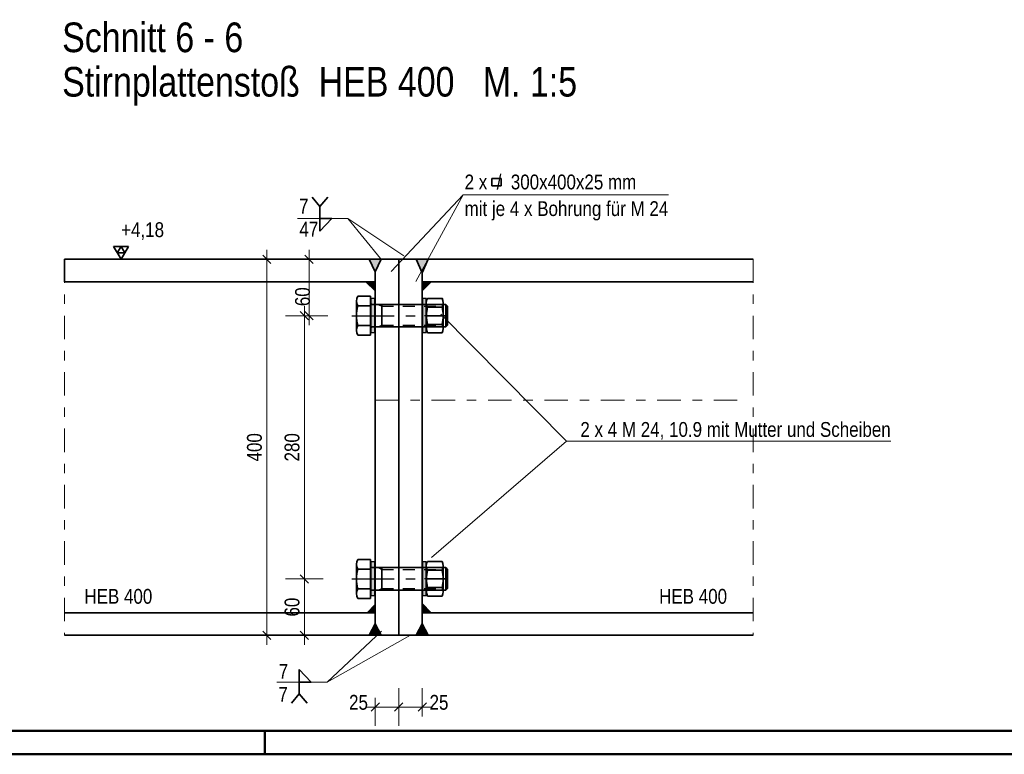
# Model space of a CAD drawing. Header units: millimetres. Extents: x -74 to 79, y 0 to 54.
# Tile 143 of 164: x 32 to 42, y 0 to 8. Entities that reach past the tile are written whole.
import ezdxf

# ---------------------------------------------------------------- set-up
doc = ezdxf.new("R2010")
doc.units = ezdxf.units.MM
doc.linetypes.add('DASHDOT', pattern=[1, 0.5, -0.25, 0, -0.25])
doc.linetypes.add('HIDDEN', pattern=[0.375, 0.25, -0.125])
doc.layers.add('01_Neubau_Linen', color=7, linetype='Continuous', lineweight=20)
doc.styles.add('Arial Narrow', font='ARIALN.TTF')
doc.dimstyles.new('Arch_Strakon_dimstyle', dxfattribs={"dimtxt": 15.75, "dimasz": 1, "dimexe": 1.25, "dimexo": 0.0625, "dimgap": 1, "dimtad": 0, "dimdec": 3, "dimzin": 12, "dimdsep": 46, "dimtxsty": 'Arial Narrow', "dimblk": 'Arrowhead_Tick', "dimsah": 1, "dimcen": 0, "dimse1": 1, "dimse2": 1, "dimclrd": 6, "dimclrt": 2, "dimazin": 0, "dimtfac": 1, "dimtdec": 4, "dimtmove": 0, "dimatfit": 3, "dimldrblk": 'NONE', "dimfxl": 1, "dimtvp": 1, "dimtolj": 1, "dimtzin": 0, "dimlwd": 13, "dimarcsym": 2})

# ---------------------------------------------------------------- blocks, each defined once
blk = doc.blocks.new('Arrowhead_Tick')
at = {"color": 0, "linetype": 'Continuous', "lineweight": -2}
for p, q in [((0, 20), (0, -10)), ((-1, 0), (0, 0)), ((10, 0), (0, 0))]:
    blk.add_line(p, q, dxfattribs=at)
at = {"color": 2, "linetype": 'Continuous', "lineweight": 35}
blk.add_line((4.4, 4.4), (-4.4, -4.4), dxfattribs=at)
blk = doc.blocks.new('*D191')
at = {"color": 6, "linetype": 'Continuous', "lineweight": 13}
blk.add_line((35.683, 0.502), (35.913, 0.502), dxfattribs=at)
at = {"layer": 'Defpoints', "color": 0}
for p in [(35.673, 1.266), (35.923, 1.266), (35.923, 0.502)]:
    blk.add_point(p, dxfattribs=at)
at = {"color": 6, "lineweight": 13, "xscale": 0.01, "yscale": 0.01, "zscale": 0.01}
blk.add_blockref('Arrowhead_Tick', (35.923, 0.502), dxfattribs=at)
at = {"color": 6, "lineweight": 13, "xscale": 0.01, "yscale": 0.01, "zscale": 0.01, "rotation": 180}
blk.add_blockref('Arrowhead_Tick', (35.673, 0.502), dxfattribs=at)
at = {"color": 2, "lineweight": 18, "insert": (35.495, 0.552), "char_height": 0.1575, "attachment_point": 5, "style": 'Arial Narrow'}
blk.add_mtext('\\A1;25', dxfattribs=at)
blk = doc.blocks.new('_None')
blk = doc.blocks.new('*D192')
at = {"color": 6, "linetype": 'Continuous', "lineweight": 13}
blk.add_line((35.933, 0.502), (36.163, 0.502), dxfattribs=at)
at = {"layer": 'Defpoints', "color": 0}
for p in [(35.923, 1.266), (36.173, 1.266), (36.173, 0.502)]:
    blk.add_point(p, dxfattribs=at)
at = {"color": 6, "lineweight": 13, "xscale": 0.01, "yscale": 0.01, "zscale": 0.01}
blk.add_blockref('Arrowhead_Tick', (36.173, 0.502), dxfattribs=at)
at = {"color": 6, "lineweight": 13, "xscale": 0.01, "yscale": 0.01, "zscale": 0.01, "rotation": 180}
blk.add_blockref('Arrowhead_Tick', (35.923, 0.502), dxfattribs=at)
at = {"color": 2, "lineweight": 18, "insert": (36.351, 0.552), "char_height": 0.1575, "attachment_point": 5, "style": 'Arial Narrow'}
blk.add_mtext('\\A1;25', dxfattribs=at)
blk = doc.blocks.new('*D193')
at = {"color": 6, "linetype": 'Continuous', "lineweight": 13}
blk.add_line((34.97, 4.676), (34.97, 5.256), dxfattribs=at)
at = {"layer": 'Defpoints', "color": 0}
for p in [(32.37, 5.266), (34.97, 5.266), (35.473, 4.666)]:
    blk.add_point(p, dxfattribs=at)
at = {"color": 6, "lineweight": 13, "xscale": 0.01, "yscale": 0.01, "zscale": 0.01}
for p, rotation in [((34.97, 5.266), 90), ((34.97, 4.666), 270)]:
    blk.add_blockref('Arrowhead_Tick', p, dxfattribs=dict(at, rotation=rotation))
at = {"color": 2, "lineweight": 18, "insert": (34.901, 4.868), "char_height": 0.1575, "attachment_point": 5, "rotation": 90, "style": 'Arial Narrow'}
blk.add_mtext('\\A1;60', dxfattribs=at)
blk = doc.blocks.new('*D194')
at = {"color": 6, "linetype": 'Continuous', "lineweight": 13}
blk.add_line((34.92, 1.276), (34.92, 1.856), dxfattribs=at)
at = {"layer": 'Defpoints', "color": 0}
for p in [(34.92, 1.866), (35.423, 1.866), (35.608, 1.266)]:
    blk.add_point(p, dxfattribs=at)
at = {"color": 6, "lineweight": 13, "xscale": 0.01, "yscale": 0.01, "zscale": 0.01}
for p, rotation in [((34.92, 1.866), 90), ((34.92, 1.266), 270)]:
    blk.add_blockref('Arrowhead_Tick', p, dxfattribs=dict(at, rotation=rotation))
at = {"color": 2, "lineweight": 18, "insert": (34.789, 1.566), "char_height": 0.1575, "attachment_point": 5, "rotation": 90, "style": 'Arial Narrow'}
blk.add_mtext('\\A1;60', dxfattribs=at)
blk = doc.blocks.new('*D195')
at = {"color": 6, "linetype": 'Continuous', "lineweight": 13}
blk.add_line((34.92, 1.876), (34.92, 4.656), dxfattribs=at)
at = {"layer": 'Defpoints', "color": 0}
for p in [(34.92, 4.666), (35.423, 4.666), (35.423, 1.866)]:
    blk.add_point(p, dxfattribs=at)
at = {"color": 6, "lineweight": 13, "xscale": 0.01, "yscale": 0.01, "zscale": 0.01}
for p, rotation in [((34.92, 4.666), 90), ((34.92, 1.866), 270)]:
    blk.add_blockref('Arrowhead_Tick', p, dxfattribs=dict(at, rotation=rotation))
at = {"color": 2, "lineweight": 18, "insert": (34.789, 3.266), "char_height": 0.1575, "attachment_point": 5, "rotation": 90, "style": 'Arial Narrow'}
blk.add_mtext('\\A1;280', dxfattribs=at)
blk = doc.blocks.new('*D196')
at = {"color": 6, "linetype": 'Continuous', "lineweight": 13}
blk.add_line((34.52, 1.276), (34.52, 5.256), dxfattribs=at)
at = {"layer": 'Defpoints', "color": 0}
for p in [(34.52, 5.266), (39.69, 5.266), (39.69, 1.266)]:
    blk.add_point(p, dxfattribs=at)
at = {"color": 6, "lineweight": 13, "xscale": 0.01, "yscale": 0.01, "zscale": 0.01}
for p, rotation in [((34.52, 5.266), 90), ((34.52, 1.266), 270)]:
    blk.add_blockref('Arrowhead_Tick', p, dxfattribs=dict(at, rotation=rotation))
at = {"color": 2, "lineweight": 18, "insert": (34.389, 3.266), "char_height": 0.1575, "attachment_point": 5, "rotation": 90, "style": 'Arial Narrow'}
blk.add_mtext('\\A1;400', dxfattribs=at)

msp = doc.modelspace()

# ---------------------------------------------------------------- hatches: boundary and pattern name
at = {"lineweight": 18, "true_color": 0xcccccc}
for points in [[(35.6726779, 5.13274), (35.7369043, 5.2659185), (35.6084514, 5.2659185)], [(36.1726779, 5.1207973), (36.2369043, 5.2659185), (36.1084514, 5.2659185)], [(35.6726779, 5.0259185), (35.6726779, 4.9288934), (35.5726779, 5.0259185)], [(36.1726779, 5.0259185), (36.2669043, 5.0259185), (36.1726779, 4.9288934)], [(35.6726779, 1.5929436), (35.6726779, 1.5059185), (35.5884514, 1.5059185)], [(36.1726779, 1.6029436), (36.2669043, 1.5059185), (36.1726779, 1.5059185)], [(35.6726779, 1.3884055), (35.7369043, 1.2659185), (35.6084514, 1.2659185)], [(36.1726779, 1.3884055), (36.2369043, 1.2659185), (36.1084514, 1.2659185)]]:
    msp.add_hatch(color=254, dxfattribs=at).paths.add_polyline_path(points)
at = {"lineweight": 18, "true_color": 0xe9e9e9}
for points in [[(35.6672859, 4.4881606), (35.6272859, 4.4881606), (35.6272859, 4.8481606), (35.6672859, 4.8481606)], [(36.21628, 4.8481606), (36.21628, 4.4881606), (36.17628, 4.4881606), (36.17628, 4.8481606)], [(35.6672859, 1.6881606), (35.6272859, 1.6881606), (35.6272859, 2.0481606), (35.6672859, 2.0481606)], [(36.21628, 2.0481606), (36.21628, 1.6881606), (36.17628, 1.6881606), (36.17628, 2.0481606)]]:
    msp.add_hatch(color=254, dxfattribs=at).paths.add_polyline_path(points)

# ---------------------------------------------------------------- linework, layer by layer
at = {"color": 2, "linetype": 'Continuous', "lineweight": 35}
for p, q in [((36.9138226, 6.0468904), (36.9138226, 6.1268904)), ((36.9138226, 6.1268904), (37.0138226, 6.1268904)), ((37.0138226, 6.1268904), (37.0138226, 6.0468904)), ((37.0138226, 6.0468904), (36.9138226, 6.0468904)), ((35.0848341, 5.8273648), (35.002488, 5.9267851)), ((35.0848341, 5.8273648), (35.1677902, 5.9267851)), ((35.0848341, 5.7003064), (35.0848341, 5.8273648)), ((35.0848341, 5.5669977), (35.0848341, 5.7003064)), ((35.0848341, 5.7003064), (35.2106295, 5.7003064)), ((35.2106295, 5.7003064), (35.0848341, 5.5669977)), ((35.6726779, 5.2659185), (32.3703767, 5.2659185)), ((32.3703767, 5.0259185), (32.3703767, 5.2659185)), ((35.6726779, 5.13274), (35.6084514, 5.2659185)), ((35.6726779, 5.2659185), (35.9226779, 5.2659185)), ((35.6726779, 5.13274), (35.7369043, 5.2659185)), ((35.9226779, 5.2659185), (35.9226779, 1.2659185)), ((35.9226779, 5.2659185), (36.1726779, 5.2659185)), ((36.1726779, 5.1207973), (36.1084514, 5.2659185)), ((36.1726779, 5.1207973), (36.2369043, 5.2659185)), ((36.2369043, 5.2659185), (36.1726779, 5.2659185)), ((36.2369043, 5.2659185), (39.6900549, 5.2659185)), ((35.6726779, 5.13274), (35.6726779, 1.3884055)), ((35.6726779, 5.0259185), (32.3703767, 5.0259185)), ((35.5726779, 5.0259185), (35.6726779, 4.9288934)), ((36.1726779, 5.1207973), (36.1726779, 1.3884055)), ((36.2669043, 5.0259185), (36.1726779, 4.9288934)), ((36.1726779, 5.0259185), (39.6900549, 5.0259185)), ((35.4726779, 4.5100339), (35.4726779, 4.8218031)), ((35.6226779, 4.8737646), (35.4866942, 4.8737646)), ((35.6226779, 4.8737646), (35.6226779, 4.4580724)), ((36.2286584, 4.8506584), (36.3839016, 4.8506584)), ((35.6226779, 4.7698416), (35.4866942, 4.7698416)), ((35.6226779, 4.8019185), (35.6226779, 4.5299185)), ((36.4236779, 4.7859185), (35.6386779, 4.7859185)), ((35.7426779, 4.7859185), (35.7426779, 4.5459185)), ((36.21628, 4.8044704), (36.21628, 4.6659185)), ((36.3838758, 4.7577808), (36.2286842, 4.7577808)), ((36.39628, 4.8044704), (36.39628, 4.6659185)), ((36.4236779, 4.7859185), (36.4236779, 4.5459185)), ((36.4236779, 4.7859185), (36.4426779, 4.7669185)), ((36.4426779, 4.7669185), (36.4426779, 4.5649185)), ((36.21628, 4.6659185), (36.21628, 4.5297857)), ((36.39628, 4.6659185), (36.39628, 4.5297857)), ((35.4866035, 4.5619955), (35.6226779, 4.5619955)), ((36.4236779, 4.5459185), (35.6386779, 4.5459185)), ((36.3837769, 4.5736727), (36.2287831, 4.5736727)), ((36.4236779, 4.5459185), (36.4426779, 4.5649185)), ((35.6226779, 4.4580724), (35.4866035, 4.4580724)), ((36.2286584, 4.4835977), (36.3839016, 4.4835977)), ((35.4726779, 1.7100339), (35.4726779, 2.0218031)), ((35.6226779, 2.0737646), (35.4866942, 2.0737646)), ((35.6226779, 2.0737646), (35.6226779, 1.6580724)), ((35.6226779, 2.0019185), (35.6226779, 1.7299185)), ((36.21628, 2.0044704), (36.21628, 1.8659185)), ((36.2286584, 2.0506584), (36.3839016, 2.0506584)), ((36.39628, 2.0044704), (36.39628, 1.8659185)), ((35.6226779, 1.9698416), (35.4866942, 1.9698416)), ((36.4236779, 1.9859185), (35.6386779, 1.9859185)), ((35.7426779, 1.9859185), (35.7426779, 1.7459185)), ((36.3838758, 1.9577808), (36.2286842, 1.9577808)), ((36.4236779, 1.9859185), (36.4236779, 1.7459185)), ((36.4236779, 1.9859185), (36.4426779, 1.9669185)), ((36.4426779, 1.9669185), (36.4426779, 1.7649185)), ((36.21628, 1.8659185), (36.21628, 1.7297857)), ((36.39628, 1.8659185), (36.39628, 1.7297857)), ((35.4866035, 1.7619955), (35.6226779, 1.7619955)), ((36.4236779, 1.7459185), (35.6386779, 1.7459185)), ((36.2286584, 1.6835977), (36.3839016, 1.6835977)), ((36.3837769, 1.7736727), (36.2287831, 1.7736727)), ((36.4236779, 1.7459185), (36.4426779, 1.7649185)), ((35.6226779, 1.6580724), (35.4866035, 1.6580724)), ((35.5884514, 1.5059185), (35.6726779, 1.5929436)), ((36.2669043, 1.5059185), (36.1726779, 1.6029436)), ((35.6726779, 1.5059185), (32.3703767, 1.5059185)), ((36.1726779, 1.5059185), (39.6900549, 1.5059185)), ((35.6726779, 1.3884055), (35.6084514, 1.2659185)), ((35.6726779, 1.3884055), (35.7369043, 1.2659185)), ((36.1726779, 1.3884055), (36.1084514, 1.2659185)), ((36.1726779, 1.3884055), (36.2369043, 1.2659185)), ((35.6726779, 1.2659185), (32.3703767, 1.2659185)), ((35.6726779, 1.2659185), (35.9226779, 1.2659185)), ((35.9226779, 1.2659185), (36.1726779, 1.2659185)), ((35.9226779, 1.2659185), (36.1726779, 1.2659185)), ((36.2369043, 1.2659185), (36.1726779, 1.2659185)), ((36.2369043, 1.2659185), (39.6900549, 1.2659185)), ((34.8651792, 0.9023754), (34.8651792, 0.7690667)), ((34.9909746, 0.7690667), (34.8651792, 0.9023754)), ((34.8651792, 0.7690667), (34.9909746, 0.7690667)), ((34.8651792, 0.7690667), (34.8651792, 0.6420082)), ((34.8651792, 0.6420082), (34.7828331, 0.5425879)), ((34.8651792, 0.6420082), (34.9481353, 0.5425879))]:
    msp.add_line(p, q, dxfattribs=at)
at = {"color": 5, "linetype": 'Continuous', "lineweight": 18}
for p, q in [((36.6096905, 5.9516904), (35.842525, 5.1359636)), ((36.6096905, 5.9516904), (36.1054726, 5.0305269)), ((38.7921497, 5.9516904), (36.6096905, 5.9516904)), ((34.8456461, 5.7003064), (35.3801196, 5.7003064)), ((35.3801196, 5.7003064), (35.7305436, 5.2731997)), ((35.3801196, 5.7003064), (35.9772707, 5.3016682)), ((37.7070235, 3.3295646), (36.3714511, 4.6819747)), ((37.7070235, 3.3295646), (36.2720287, 2.0944041)), ((41.1569346, 3.3295646), (37.7070235, 3.3295646)), ((35.1604647, 0.7690667), (35.7389329, 1.3104864)), ((35.1604647, 0.7690667), (36.0466677, 1.2685578)), ((34.6259912, 0.7690667), (35.1604647, 0.7690667))]:
    msp.add_line(p, q, dxfattribs=at)
at = {"color": 2, "linetype": 'Continuous', "lineweight": 35, "ltscale": 0.1}
for p, q in [((33.0483305, 5.4023135), (32.8908305, 5.4023135)), ((32.8908305, 5.4023135), (32.9695805, 5.2659185)), ((32.9695805, 5.4023135), (32.9302055, 5.334116)), ((32.9695805, 5.2659185), (33.0483305, 5.4023135)), ((33.0089555, 5.334116), (32.9695805, 5.4023135)), ((32.9302055, 5.334116), (33.0089555, 5.334116))]:
    msp.add_line(p, q, dxfattribs=at)
at = {"color": 5, "linetype": 'DASHDOT', "lineweight": 18, "ltscale": 0.5}
for p, q in [((32.3703767, 5.2659185), (32.3703767, 1.2659185)), ((39.6900549, 5.2659185), (39.6900549, 1.2659185))]:
    msp.add_line(p, q, dxfattribs=at)
at = {"color": 3, "linetype": 'Continuous', "lineweight": 25, "ltscale": 0.1}
msp.add_line((32.8908305, 5.2659185), (33.4200305, 5.2659185), dxfattribs=at)
at = {"color": 3, "linetype": 'Continuous', "lineweight": 25}
for p, q in [((35.6272859, 4.8481606), (35.6272859, 4.4881606)), ((35.6672859, 4.8481606), (35.6272859, 4.8481606)), ((35.6672859, 4.4881606), (35.6672859, 4.8481606)), ((36.17628, 4.8481606), (36.17628, 4.4881606)), ((36.21628, 4.8481606), (36.17628, 4.8481606)), ((36.21628, 4.4881606), (36.21628, 4.8481606)), ((35.6272859, 4.4881606), (35.6672859, 4.4881606)), ((36.17628, 4.4881606), (36.21628, 4.4881606)), ((35.6272859, 2.0481606), (35.6272859, 1.6881606)), ((35.6672859, 2.0481606), (35.6272859, 2.0481606)), ((35.6672859, 1.6881606), (35.6672859, 2.0481606)), ((36.17628, 2.0481606), (36.17628, 1.6881606)), ((36.21628, 2.0481606), (36.17628, 2.0481606)), ((36.21628, 1.6881606), (36.21628, 2.0481606)), ((35.6272859, 1.6881606), (35.6672859, 1.6881606)), ((36.17628, 1.6881606), (36.21628, 1.6881606))]:
    msp.add_line(p, q, dxfattribs=at)
at = {"color": 3, "linetype": 'HIDDEN', "lineweight": 25, "ltscale": 0.5}
for p, q in [((35.7046779, 4.7859185), (35.7426779, 4.7669185)), ((35.7426779, 4.7669185), (36.4426779, 4.7669185)), ((35.7046779, 4.5459185), (35.7426779, 4.5649185)), ((35.7426779, 4.5649185), (36.4426779, 4.5649185)), ((35.7046779, 1.9859185), (35.7426779, 1.9669185)), ((35.7426779, 1.9669185), (36.4426779, 1.9669185)), ((35.7046779, 1.7459185), (35.7426779, 1.7649185)), ((35.7426779, 1.7649185), (36.4426779, 1.7649185))]:
    msp.add_line(p, q, dxfattribs=at)
at = {"color": 3, "linetype": 'DASHDOT', "lineweight": 25, "ltscale": 0.5}
for p, q in [((35.4226779, 4.6659185), (35.6226779, 4.6659185)), ((35.6226779, 4.6659185), (36.4426779, 4.6659185)), ((36.44628, 4.6659185), (36.16628, 4.6659185)), ((35.4226779, 1.8659185), (35.6226779, 1.8659185)), ((35.6226779, 1.8659185), (36.4426779, 1.8659185)), ((36.44628, 1.8659185), (36.16628, 1.8659185))]:
    msp.add_line(p, q, dxfattribs=at)
at = {"color": 9, "linetype": 'DASHDOT', "lineweight": 0, "ltscale": 0.5}
msp.add_line((35.6726779, 3.7659185), (39.5688612, 3.7659185), dxfattribs=at)
at = {"color": 4, "linetype": 'Continuous', "lineweight": 50}
for p, q in [((1, 0.25), (72.25, 0.25)), ((0, 0), (72.5, 0))]:
    msp.add_line(p, q, dxfattribs=at)
at = {"color": 4, "linetype": 'Continuous', "lineweight": 50, "ltscale": 0.2}
msp.add_line((34.5, 0), (34.5, 0.25), dxfattribs=at)
at = {"color": 2, "linetype": 'Continuous', "lineweight": 35}
for centre, radius, start, end in [((35.5766009, 4.8218031), 0.1038423, 149.9742648, 210.0257352), ((36.3094251, 4.8044704), 0.0932685, 150.01350169, 210.03930483), ((36.303135, 4.8044704), 0.0932685, 329.96069517, 29.98651631), ((35.8742057, 4.6659185), 0.4012046, 164.98763199, 195.00901483), ((35.6386779, 4.8019185), 0.016, 180, 270), ((36.5857842, 4.6659185), 0.3687263, 165.57373005, 194.48783154), ((36.0267759, 4.6659185), 0.3687263, 345.51216846, 14.42626995), ((35.5766009, 4.5100339), 0.1039208, 149.99927014, 210.00072778), ((35.6386779, 4.5299185), 0.016, 90, 180.00001169), ((36.3086561, 4.527881), 0.0914365, 149.94689733, 208.96705881), ((36.303904, 4.527881), 0.0914365, 331.03294119, 30.05310267), ((35.5766009, 2.0218031), 0.1038423, 149.9742648, 210.0257352), ((35.6386779, 2.0019185), 0.016, 180, 270), ((36.3094251, 2.0044704), 0.0932685, 150.01350169, 210.03930483), ((36.303135, 2.0044704), 0.0932685, 329.96069517, 29.98651631), ((35.8742057, 1.8659185), 0.4012046, 164.98763199, 195.00901483), ((36.5857842, 1.8659185), 0.3687263, 165.57373005, 194.48783154), ((36.0267759, 1.8659185), 0.3687263, 345.51216846, 14.42626995), ((35.5766009, 1.7100339), 0.1039208, 149.99927014, 210.00072778), ((35.6386779, 1.7299185), 0.016, 90, 180.00001169), ((36.3086561, 1.727881), 0.0914365, 149.94689733, 208.96705881), ((36.303904, 1.727881), 0.0914365, 331.03294119, 30.05310267)]:
    msp.add_arc(centre, radius, start, end, dxfattribs=at)
at = {"layer": '01_Neubau_Linen', "color": 2, "linetype": 'Continuous', "lineweight": 35}
msp.add_line((36.1726779, 5.1207973), (36.1726779, 1.3884055), dxfattribs=at)
at = {"layer": '01_Neubau_Linen', "color": 6, "linetype": 'Continuous', "lineweight": 13}
msp.add_line((35.6726779, 1.2901876), (35.6726779, 1.2659185), dxfattribs=at)

# ---------------------------------------------------------------- texts
at = {"color": 2, "lineweight": 35, "style": 'Arial Narrow'}
for s, p in [('2 x  /  300x400x25 mm', (36.6231945, 6.0099572)), ('7', (34.8629296, 5.7530259)), ('mit je 4 x Bohrung für M 24', (36.6231945, 5.7264572)), ('47', (34.8667437, 5.5076436)), ('2 x 4 M 24, 10.9 mit Mutter und Scheiben', (37.8544056, 3.3772085)), ('HEB 400', (32.5804737, 1.6018101)), ('HEB 400', (38.6921285, 1.6018101)), ('7', (34.6470888, 0.8042294)), ('7', (34.6432747, 0.5588472))]:
    msp.add_text(s, height=0.1575, dxfattribs=at).set_placement(p)
at = {"color": 1, "lineweight": 70, "insert": (32.3437821, 6.9020942), "char_height": 0.315, "attachment_point": 7, "line_spacing_factor": 0.9, "style": 'Arial Narrow'}
msp.add_mtext('Schnitt 6 - 6{\\P}Stirnplattenstoß  HEB 400   M. 1:5', dxfattribs=at)
at = {"color": 2, "lineweight": 35, "insert": (32.9207555, 5.6596685), "char_height": 0.1575, "attachment_point": 1, "line_spacing_factor": 0.9, "style": 'Arial Narrow'}
msp.add_mtext(' +4,18', dxfattribs=at)

# ---------------------------------------------------------------- dimensions: what is measured, and where the dimension line sits
at = {"lineweight": 18}
for base, p1, p2, text, override, picture, middle in [((34.9695805, 5.2659185), (35.473001, 4.6659185), (32.3703767, 5.2659185), '60', {"dimscale": 0.01, "dimtxt": 15.75, "dimasz": 1, "dimgap": 5, "dimtad": 0, "dimjust": 0, "dimtih": 0, "dimtoh": 0, "dimdec": 6, "dimdsep": 46, "dimtxsty": 'Arial Narrow', "dimclrd": 6, "dimclrt": 2, "dimtix": 0, "dimtofl": 255, "dimtmove": 2, "dimatfit": 2, "dimfxl": 0, "dimfxlon": 0, "dimtvp": 31.746032, "dimlwd": 13}, '*D193', (34.9013961, 4.8678501)), ((34.5195805, 5.2659185), (39.6900549, 1.2659185), (39.6900549, 5.2659185), '400', {"dimscale": 0.01, "dimtxt": 15.75, "dimasz": 1, "dimgap": 5, "dimtad": 1, "dimjust": 0, "dimtih": 0, "dimtoh": 0, "dimdec": 6, "dimdsep": 46, "dimtxsty": 'Arial Narrow', "dimclrd": 6, "dimclrt": 2, "dimtix": 1, "dimtofl": 255, "dimtmove": 0, "dimatfit": 2, "dimfxl": 0, "dimfxlon": 0, "dimtvp": 31.746032, "dimlwd": 13}, '*D196', (34.5195805, 3.2659185)), ((34.9195805, 4.6659185), (35.4226779, 1.8659185), (35.4226779, 4.6659185), '280', {"dimscale": 0.01, "dimtxt": 15.75, "dimasz": 1, "dimgap": 5, "dimtad": 1, "dimjust": 0, "dimtih": 0, "dimtoh": 0, "dimdec": 6, "dimdsep": 46, "dimtxsty": 'Arial Narrow', "dimclrd": 6, "dimclrt": 2, "dimtix": 1, "dimtofl": 255, "dimtmove": 0, "dimatfit": 2, "dimfxl": 0, "dimfxlon": 0, "dimtvp": 31.746032, "dimlwd": 13}, '*D195', (34.9195805, 3.2659185)), ((34.9195805, 1.8659185), (35.6084514, 1.2659185), (35.4226779, 1.8659185), '60', {"dimscale": 0.01, "dimtxt": 15.75, "dimasz": 1, "dimgap": 5, "dimtad": 1, "dimjust": 0, "dimtih": 0, "dimtoh": 0, "dimdec": 6, "dimdsep": 46, "dimtxsty": 'Arial Narrow', "dimclrd": 6, "dimclrt": 2, "dimtix": 1, "dimtofl": 255, "dimtmove": 0, "dimatfit": 2, "dimfxl": 0, "dimfxlon": 0, "dimtvp": 31.746032, "dimlwd": 13}, '*D194', (34.9195805, 1.5659185))]:
    dim = msp.add_linear_dim(base=base, p1=p1, p2=p2, angle=90, text=text, dimstyle='Arch_Strakon_dimstyle', override=override, dxfattribs=at)
    dim.commit()
    dim.dimension.update_dxf_attribs({"geometry": picture, "text_midpoint": middle, "dimtype": 160})
for base, p1, p2, override, picture, middle in [((35.9226779, 0.5016747), (35.6726779, 1.2659185), (35.9226779, 1.2659185), {"dimscale": 0.01, "dimtxt": 15.75, "dimasz": 1, "dimgap": 5, "dimtad": 1, "dimjust": 0, "dimtih": 0, "dimtoh": 0, "dimdec": 6, "dimdsep": 46, "dimtxsty": 'Arial Narrow', "dimclrd": 6, "dimclrt": 2, "dimtix": 0, "dimtofl": 255, "dimtmove": 2, "dimatfit": 2, "dimfxl": 0, "dimfxlon": 0, "dimtvp": 31.746032, "dimlwd": 13}, '*D191', (35.4947029, 0.5516747)), ((36.1726779, 0.5016747), (35.9226779, 1.2659185), (36.1726779, 1.2659185), {"dimscale": 0.01, "dimtxt": 15.75, "dimasz": 1, "dimgap": 5, "dimtad": 1, "dimjust": 4, "dimtih": 0, "dimtoh": 0, "dimdec": 6, "dimdsep": 46, "dimtxsty": 'Arial Narrow', "dimclrd": 6, "dimclrt": 2, "dimtix": 0, "dimtofl": 255, "dimtmove": 2, "dimatfit": 2, "dimfxl": 0, "dimfxlon": 0, "dimtvp": 31.746032, "dimlwd": 13}, '*D192', (36.3506529, 0.5516747))]:
    dim = msp.add_linear_dim(base=base, p1=p1, p2=p2, text='25', dimstyle='Arch_Strakon_dimstyle', override=override, dxfattribs=at)
    dim.commit()
    dim.dimension.update_dxf_attribs({"geometry": picture, "text_midpoint": middle, "dimtype": 160})

doc.saveas('drawing.dxf')
